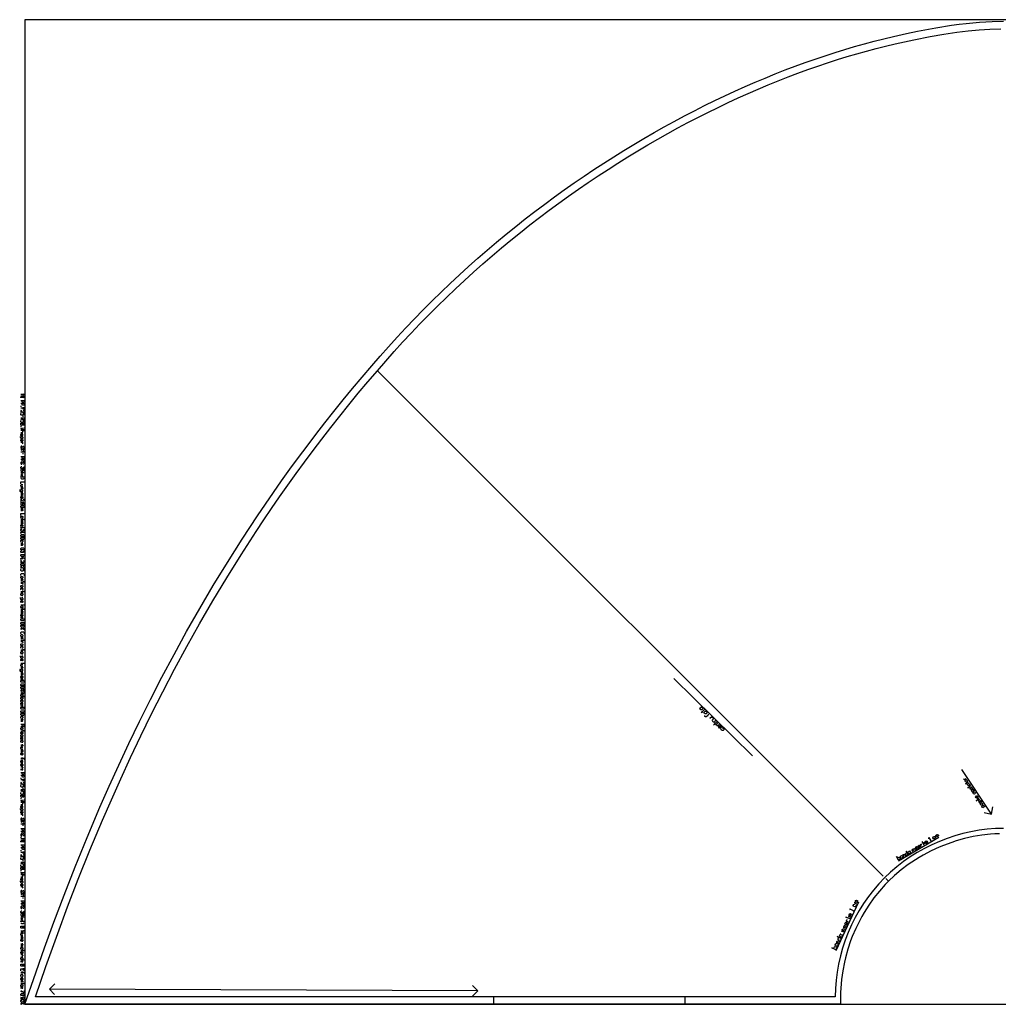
# Model space of a CAD drawing. Extents: x 0 to 2618, y 0 to 1310.
# Tile 1 of 4: x 0 to 1302, y 0 to 1310. Entities that reach past the tile are written whole.
import ezdxf

# ---------------------------------------------------------------- set-up
doc = ezdxf.new("R2010")
doc.units = 0

msp = doc.modelspace()

# ---------------------------------------------------------------- linework, layer by layer
for p, q in [((1148.501, 170.461), (475.992, 842.97)), ((1.333, 796.133), (1.333, 794.799)), ((4, 782.799), (4, 781.466)), ((1.333, 769.466), (1.333, 768.133)), ((1.333, 759.799), (4, 759.799)), ((4, 733.466), (4, 732.133)), ((1.333, 681.133), (4, 681.133)), ((1.333, 643.533), (4, 643.533)), ((1.333, 547.733), (4, 547.733)), ((6, 531.066), (1.333, 531.066)), ((1.333, 524.066), (4, 524.066)), ((1.333, 500.799), (6, 498.799)), ((1.333, 470.133), (4, 470.133)), ((6, 453.466), (1.333, 453.466)), ((1.333, 442.133), (4, 442.133)), ((975.064, 330.599), (870.064, 433.399)), ((1.333, 418.866), (6, 416.866)), ((6, 369.266), (1.333, 369.266)), ((1.333, 325.266), (4, 325.266)), ((1.333, 320.6), (4, 320.6)), ((1292.724, 253.081), (1253.424, 312.581)), ((1.333, 301.266), (1.333, 299.933)), ((4, 287.933), (4, 286.599)), ((1.333, 274.599), (1.333, 273.266)), ((1.333, 264.933), (4, 264.933)), ((4, 238.599), (4, 237.266)), ((1.333, 222.933), (1.333, 221.599)), ((1169.162, 190.767), (1222.756, 222.538)), ((1.333, 204.933), (1.333, 203.599)), ((4, 191.599), (4, 190.266)), ((1.333, 178.266), (1.333, 176.933)), ((1.333, 168.599), (4, 168.599)), ((1155.767, 163.674), (1152.238, 167.214)), ((4, 142.266), (4, 140.933)), ((1086.366, 71.385), (1116.211, 136.532)), ((1.333, 63.266), (4, 63.266)), ((6, 58.599), (1.333, 58.599)), ((1.333, 40.599), (4, 40.599)), ((1.333, 35.933), (4, 35.933)), ((609.464, 17.899), (39.444, 20.212)), ((1.333, 2), (6, 0)), ((630.964, 0), (630.965, 9.998)), ((887.965, 9.998), (881.965, 9.998)), ((884.965, 9.998), (884.964, 0))]:
    msp.add_line(p, q)
for points in [[(7, 0), (2610.787, 0), (2610.787, 1310), (7, 1310), (7, 0)], [(1.333, 773.133), (6, 773.133), (6, 771.133), (5.333, 770.466), (4.666, 770.466), (4, 771.133), (4, 773.133), (4, 771.133), (3.333, 770.466), (2, 770.466), (1.333, 771.133), (1.333, 773.133)], [(1.333, 668.466), (1.666, 668.466), (1.666, 668.2), (1.333, 668.2), (1.333, 668.466)], [(1.333, 662.866), (2, 663.533), (5.333, 663.533), (6, 662.866), (6, 661.533), (5.333, 660.866), (2, 660.866), (1.333, 661.533), (1.333, 662.866)], [(1.333, 648.866), (2, 649.533), (3.333, 649.533), (4, 648.866), (4, 647.533), (3.333, 646.866), (4, 646.866), (1.333, 646.866), (2, 646.866), (1.333, 647.533), (1.333, 648.866)], [(1.333, 626.2), (1.666, 626.2), (1.666, 625.933), (1.333, 625.933), (1.333, 626.2)], [(1.333, 624.266), (2, 624.933), (5.333, 624.933), (6, 624.266), (6, 622.933), (5.333, 622.266), (2, 622.266), (1.333, 622.933), (1.333, 624.266)], [(1.333, 620.599), (2, 621.266), (5.333, 621.266), (6, 620.599), (6, 619.266), (5.333, 618.599), (2, 618.599), (1.333, 619.266), (1.333, 620.599)], [(1.333, 606.599), (2, 607.266), (5.333, 607.266), (6, 606.599), (6, 605.266), (5.333, 604.599), (2, 604.599), (1.333, 605.266), (1.333, 606.599)], [(1.333, 599.933), (1.666, 599.933), (1.666, 599.666), (1.333, 599.666), (1.333, 599.933)], [(1.333, 598), (2, 598.666), (5.333, 598.666), (6, 598), (6, 596.666), (5.333, 596), (2, 596), (1.333, 596.666), (1.333, 598)], [(1.333, 591.333), (1.666, 591.333), (1.666, 591.066), (1.333, 591.066), (1.333, 591.333)], [(1.333, 585.733), (2, 586.399), (5.333, 586.399), (6, 585.733), (6, 584.399), (5.333, 583.733), (2, 583.733), (1.333, 584.399), (1.333, 585.733)], [(1.333, 568.733), (2, 569.399), (3.333, 569.399), (4, 568.733), (4, 567.399), (3.333, 566.733), (2, 566.733), (1.333, 567.399), (1.333, 568.733)], [(1.333, 556.733), (2, 557.399), (3.333, 557.399), (4, 556.733), (4, 555.4), (3.333, 554.733), (4, 554.733), (1.333, 554.733), (2, 554.733), (1.333, 555.4), (1.333, 556.733)], [(1.333, 546.066), (2, 546.733), (3.333, 546.733), (4, 546.066), (4, 544.733), (3.333, 544.066), (4, 544.066), (1.333, 544.066), (2, 544.066), (1.333, 544.733), (1.333, 546.066)], [(1.333, 529.4), (2, 530.066), (3.333, 530.066), (4, 529.4), (4, 528.066), (3.333, 527.4), (4, 527.4), (1.333, 527.4), (2, 527.4), (1.333, 528.066), (1.333, 529.4)], [(1.333, 515.066), (1.333, 514.066), (2.333, 514.066), (2.333, 515.066), (1.333, 515.066)], [(1.333, 512.399), (2, 513.066), (5.333, 513.066), (6, 512.399), (6, 511.066), (5.333, 510.399), (2, 510.399), (1.333, 511.066), (1.333, 512.399)], [(3.333, 515.066), (3.333, 514.066), (4.333, 514.066), (4.333, 515.066), (3.333, 515.066)], [(1.333, 509.399), (1.666, 509.399), (1.666, 509.133), (1.333, 509.133), (1.333, 509.399)], [(1.333, 507.466), (2, 508.133), (5.333, 508.133), (6, 507.466), (6, 506.133), (5.333, 505.466), (2, 505.466), (1.333, 506.133), (1.333, 507.466)], [(1.333, 503.799), (2, 504.466), (5.333, 504.466), (6, 503.799), (6, 502.466), (5.333, 501.799), (2, 501.799), (1.333, 502.466), (1.333, 503.799)], [(2.333, 500), (1.333, 500), (1.333, 499), (2.333, 499), (2.333, 500)], [(5, 499.6), (5, 500.6), (6, 500.6), (6, 499.6), (5, 499.6)], [(1.333, 491.133), (2, 491.799), (3.333, 491.799), (4, 491.133), (4, 489.799), (3.333, 489.133), (2, 489.133), (1.333, 489.799), (1.333, 491.133)], [(1.333, 479.133), (2, 479.799), (3.333, 479.799), (4, 479.133), (4, 477.799), (3.333, 477.133), (4, 477.133), (1.333, 477.133), (2, 477.133), (1.333, 477.799), (1.333, 479.133)], [(1.333, 468.466), (2, 469.133), (3.333, 469.133), (4, 468.466), (4, 467.133), (3.333, 466.466), (4, 466.466), (1.333, 466.466), (2, 466.466), (1.333, 467.133), (1.333, 468.466)], [(1.333, 433.133), (1.333, 432.133), (2.333, 432.133), (2.333, 433.133), (1.333, 433.133)], [(3.333, 433.133), (3.333, 432.133), (4.333, 432.133), (4.333, 433.133), (3.333, 433.133)], [(1.333, 430.466), (2, 431.133), (5.333, 431.133), (6, 430.466), (6, 429.133), (5.333, 428.466), (2, 428.466), (1.333, 429.133), (1.333, 430.466)], [(1.333, 427.466), (1.666, 427.466), (1.666, 427.199), (1.333, 427.199), (1.333, 427.466)], [(1.333, 425.533), (2, 426.199), (5.333, 426.199), (6, 425.533), (6, 424.199), (5.333, 423.533), (2, 423.533), (1.333, 424.199), (1.333, 425.533)], [(1.333, 421.866), (2, 422.533), (5.333, 422.533), (6, 421.866), (6, 420.533), (5.333, 419.866), (2, 419.866), (1.333, 420.533), (1.333, 421.866)], [(2.333, 418.066), (1.333, 418.066), (1.333, 417.066), (2.333, 417.066), (2.333, 418.066)], [(1.333, 411.533), (2, 412.199), (3.333, 412.199), (4, 411.533), (4, 410.199), (3.333, 409.533), (6, 409.533), (1.333, 409.533), (2, 409.533), (1.333, 410.199), (1.333, 411.533)], [(1.333, 407.866), (2, 408.533), (3.333, 408.533), (4, 407.866), (4, 406.533), (3.333, 405.866), (4, 405.866), (1.333, 405.866), (2, 405.866), (1.333, 406.533), (1.333, 407.866)], [(5, 417.666), (5, 418.666), (6, 418.666), (6, 417.666), (5, 417.666)], [(1.333, 404.199), (2, 404.866), (3.333, 404.866), (4, 404.199), (4, 402.866), (3.333, 402.199), (2, 402.199), (1.333, 402.866), (1.333, 404.199)], [(1.333, 397.533), (1.333, 396.533), (2.333, 396.533), (2.333, 397.533), (1.333, 397.533)], [(1.333, 394.866), (2, 395.533), (5.333, 395.533), (6, 394.866), (6, 393.533), (5.333, 392.866), (2, 392.866), (1.333, 393.533), (1.333, 394.866)], [(3.333, 397.533), (3.333, 396.533), (4.333, 396.533), (4.333, 397.533), (3.333, 397.533)], [(1.333, 391.866), (1.666, 391.866), (1.666, 391.6), (1.333, 391.6), (1.333, 391.866)], [(1.333, 389.933), (2, 390.6), (5.333, 390.6), (6, 389.933), (6, 388.6), (5.333, 387.933), (2, 387.933), (1.333, 388.6), (1.333, 389.933)], [(1.333, 386.266), (2, 386.933), (5.333, 386.933), (6, 386.266), (6, 384.933), (5.333, 384.266), (2, 384.266), (1.333, 384.933), (1.333, 386.266)], [(1.333, 367.6), (2, 368.266), (3.333, 368.266), (4, 367.6), (4, 366.266), (3.333, 365.6), (2, 365.6), (1.333, 366.266), (1.333, 367.6)], [(1.333, 357.933), (2, 358.6), (3.333, 358.6), (4, 357.933), (4, 356.6), (3.333, 355.933), (4, 355.933), (1.333, 355.933), (2, 355.933), (1.333, 356.6), (1.333, 357.933)], [(1.333, 350.6), (2, 351.266), (3.333, 351.266), (4, 350.6), (4, 349.266), (3.333, 348.6), (4, 348.6), (1.333, 348.6), (2, 348.6), (1.333, 349.266), (1.333, 350.6)], [(1.333, 312.933), (1.333, 311.933), (2.333, 311.933), (2.333, 312.933), (1.333, 312.933)], [(3.333, 312.933), (3.333, 311.933), (4.333, 311.933), (4.333, 312.933), (3.333, 312.933)], [(1.333, 278.266), (6, 278.266), (6, 276.266), (5.333, 275.599), (4.666, 275.599), (4, 276.266), (4, 278.266), (4, 276.266), (3.333, 275.599), (2, 275.599), (1.333, 276.266), (1.333, 278.266)], [(1.333, 181.933), (6, 181.933), (6, 179.933), (5.333, 179.266), (4.666, 179.266), (4, 179.933), (4, 181.933), (4, 179.933), (3.333, 179.266), (2, 179.266), (1.333, 179.933), (1.333, 181.933)], [(1.333, 103.933), (6, 103.933), (6, 101.933), (5.333, 101.266), (4.666, 101.266), (4, 101.933), (4, 103.933), (4, 101.933), (3.333, 101.266), (2, 101.266), (1.333, 101.933), (1.333, 103.933)], [(1.333, 75.266), (2, 75.933), (3.333, 75.933), (4, 75.266), (4, 73.933), (3.333, 73.266), (4, 73.266), (1.333, 73.266), (2, 73.266), (1.333, 73.933), (1.333, 75.266)], [(1.333, 61.599), (2, 62.266), (3.333, 62.266), (4, 61.599), (4, 60.266), (3.333, 59.599), (4, 59.599), (1.333, 59.599), (2, 59.599), (1.333, 60.266), (1.333, 61.599)], [(1.333, 57.599), (1.333, 56.599), (2.333, 56.599), (2.333, 57.599), (1.333, 57.599)], [(1.333, 53.266), (6, 53.266), (6, 51.266), (5.333, 50.599), (4.666, 50.599), (4, 51.266), (4, 53.266), (4, 51.266), (3.333, 50.599), (2, 50.599), (1.333, 51.266), (1.333, 53.266)], [(3.333, 57.599), (3.333, 56.599), (4.333, 56.599), (4.333, 57.599), (3.333, 57.599)], [(1.333, 25.266), (2, 25.933), (3.333, 25.933), (4, 25.266), (4, 23.933), (3.333, 23.266), (4, 23.266), (1.333, 23.266), (2, 23.266), (1.333, 23.933), (1.333, 25.266)], [(1.333, 22.266), (1.333, 21.266), (2.333, 21.266), (2.333, 22.266), (1.333, 22.266)], [(1.333, 13.599), (2, 14.266), (5.333, 14.266), (6, 13.599), (6, 12.266), (5.333, 11.599), (2, 11.599), (1.333, 12.266), (1.333, 13.599)], [(3.333, 22.266), (3.333, 21.266), (4.333, 21.266), (4.333, 22.266), (3.333, 22.266)], [(1.333, 10.599), (1.666, 10.599), (1.666, 10.333), (1.333, 10.333), (1.333, 10.599)], [(2.333, 1.199), (1.333, 1.199), (1.333, 0.199), (2.333, 0.199), (2.333, 1.199)], [(5, 0.799), (5, 1.799), (6, 1.799), (6, 0.799), (5, 0.799)]]:
    msp.add_lwpolyline(points, close=True)
for points in [[(1303.238, 226.92), (1297.435, 226.678), (1291.638, 226.275), (1280.055, 224.989), (1268.546, 223.075), (1257.016, 220.513), (1245.579, 217.317), (1239.9, 215.48), (1228.721, 211.364), (1223.18, 209.066), (1212.388, 204.076), (1201.902, 198.531), (1196.741, 195.529), (1191.71, 192.418), (1181.955, 185.827), (1172.641, 178.769), (1163.791, 171.268), (1155.767, 163.674), (1155.521, 163.441), (1151.474, 159.28), (1143.741, 150.643), (1136.465, 141.567), (1129.621, 132.008), (1123.266, 122.031), (1120.281, 116.896), (1117.436, 111.683), (1112.174, 101.041), (1107.481, 90.111), (1105.353, 84.545), (1101.566, 73.306), (1098.402, 61.937), (1097.045, 56.168), (1094.812, 44.587), (1093.933, 38.756), (1093.217, 32.931), (1092.272, 21.364), (1092.038, 15.552), (1091.963, 0), (884.964, 0), (630.964, 0), (7, 0), (18.237, 32.961), (33.1, 75.319), (45.496, 109.398), (59.018, 145.294), (73.715, 182.866), (89.634, 221.967), (106.825, 262.454), (119.016, 290.144), (131.807, 318.342), (145.216, 347.008), (159.256, 376.099), (173.94, 405.57), (189.284, 435.381), (205.305, 465.489), (222.012, 495.851), (239.422, 526.424), (257.553, 557.166), (276.414, 588.033), (296.025, 618.985), (316.397, 649.978), (326.873, 665.477), (337.546, 680.97), (348.416, 696.451), (359.485, 711.916), (370.757, 727.36), (382.232, 742.776), (393.913, 758.161), (405.8, 773.507), (417.895, 788.811), (430.203, 804.066), (442.723, 819.267), (455.456, 834.409), (468.405, 849.487), (479.42, 862.268), (490.644, 874.966), (501.999, 887.496), (513.485, 899.858), (525.094, 912.05), (536.822, 924.071), (548.667, 935.923), (560.625, 947.603), (572.691, 959.111), (584.862, 970.446), (597.131, 981.607), (609.497, 992.595), (621.955, 1003.408), (634.502, 1014.046), (647.132, 1024.507), (659.842, 1034.791), (672.627, 1044.898), (685.483, 1054.826), (698.41, 1064.576), (711.398, 1074.146), (724.446, 1083.535), (737.55, 1092.744), (750.705, 1101.771), (763.908, 1110.616), (777.154, 1119.277), (790.441, 1127.755), (803.764, 1136.049), (817.117, 1144.156), (830.497, 1152.079), (843.902, 1159.815), (857.325, 1167.363), (870.765, 1174.724), (884.213, 1181.896), (897.672, 1188.879), (911.134, 1195.671), (924.593, 1202.273), (938.05, 1208.683), (951.498, 1214.901), (964.935, 1220.927), (978.353, 1226.758), (991.751, 1232.396), (1005.123, 1237.838), (1018.469, 1243.085), (1031.784, 1248.135), (1045.059, 1252.987), (1058.295, 1257.642), (1071.487, 1262.099), (1084.632, 1266.355), (1097.724, 1270.412), (1110.759, 1274.267), (1123.734, 1277.921), (1136.648, 1281.373), (1149.49, 1284.621), (1162.264, 1287.665), (1179.88, 1291.53), (1194.268, 1294.534), (1218.614, 1299.165), (1239.8, 1302.582), (1249.654, 1303.934), (1259.077, 1305.068), (1276.871, 1306.743), (1293.647, 1307.703), (1308.963, 1307.999)], [(1.333, 811.799), (6, 811.799), (4, 810.466), (6, 809.133), (1.333, 809.133)], [(4.666, 808.133), (6, 807.466), (1.333, 807.466), (1.333, 808.133), (1.333, 806.799)], [(1.333, 803.466), (6, 803.466), (6, 801.466), (5.333, 800.799), (4, 800.799), (3.333, 801.466), (3.333, 803.466)], [(1.333, 799.799), (6, 799.799), (6, 797.799), (5.333, 797.133), (4, 797.133), (3.333, 797.799), (3.333, 799.799)], [(1.333, 793.799), (6, 793.799), (6, 791.133), (6, 793.799), (4, 793.799), (4, 791.799)], [(4.666, 790.133), (5.333, 790.133), (6, 789.466), (6, 788.133), (5.333, 787.466), (4, 787.466), (2, 790.133), (1.333, 790.133), (1.333, 787.466), (2, 787.466)], [(6, 783.799), (6, 786.466), (4.666, 786.466), (4.666, 784.466), (4, 783.799), (2, 783.799), (1.333, 784.466), (1.333, 785.799), (2, 786.466)], [(1.333, 780.466), (6, 780.466), (6, 778.466), (5.333, 777.799), (4, 777.799), (3.333, 778.466), (3.333, 780.466), (3.333, 779.133), (1.333, 777.799)], [(6, 774.133), (6, 776.799), (4.666, 776.799), (4.666, 774.799), (4, 774.133), (2, 774.133), (1.333, 774.799), (1.333, 776.133), (2, 776.799)], [(6, 764.466), (1.333, 765.133), (3.333, 765.799), (1.333, 766.466), (6, 767.133)], [(1.333, 760.799), (3.333, 760.799), (4, 761.466), (4, 762.799), (3.333, 763.466), (6, 763.466), (1.333, 763.466)], [(0, 755.133), (4, 755.133), (3.333, 755.133), (4, 754.466), (4, 753.133), (3.333, 752.466), (2, 752.466), (1.333, 753.133), (1.333, 754.466), (2, 755.133)], [(3.333, 756.133), (4, 756.799), (4, 758.133), (3.533, 758.799), (3, 758.799), (2.666, 758.133), (2.666, 756.799), (2.333, 756.133), (1.8, 756.133), (1.333, 756.799), (1.333, 758.133), (2, 758.799)], [(2, 748.799), (1.333, 749.466), (1.333, 750.799), (2, 751.466), (3.333, 751.466), (4, 750.799), (4, 749.466), (3.333, 748.799), (2.666, 748.799), (2.666, 751.466)], [(1.333, 747.799), (4, 747.799), (3.333, 747.799), (4, 747.133), (4, 746.466), (3.333, 745.799)], [(2.666, 742.466), (2, 742.466), (1.333, 741.799), (1.333, 740.466), (2, 739.799), (3, 739.799), (4.333, 742.466), (5.333, 742.466), (6, 741.799), (6, 740.466), (5.333, 739.799), (4.666, 739.799)], [(1.333, 738.799), (6, 738.799), (3.333, 738.799), (5.333, 736.799), (4, 738.133), (1.333, 736.799)], [(1.333, 735.133), (6, 735.133), (4.666, 735.133), (4.666, 735.799), (4.666, 734.466)], [(1.333, 728.799), (6, 728.799), (6, 726.799), (5.333, 726.133), (4, 726.133), (3.333, 726.799), (3.333, 728.799)], [(1.333, 725.133), (6, 725.133), (6, 723.133), (5.333, 722.466), (4, 722.466), (3.333, 723.133), (3.333, 725.133)], [(2.666, 721.466), (2, 721.466), (1.333, 720.799), (1.333, 719.466), (2, 718.799), (3, 718.799), (4.333, 721.466), (5.333, 721.466), (6, 720.799), (6, 719.466), (5.333, 718.799), (4.666, 718.799)], [(6, 715.466), (6, 712.799), (4.666, 714.799), (4.666, 713.466), (4, 712.799), (2, 712.799), (1.333, 713.466), (1.333, 714.799), (2, 715.466), (2.666, 715.466)], [(5.333, 709.133), (6, 709.799), (6, 711.133), (5.333, 711.799), (2, 711.799), (1.333, 711.133), (1.333, 709.799), (2, 709.133), (3.333, 709.133), (4, 709.799), (4, 711.133), (3.333, 711.799)], [(1.333, 706.799), (2.666, 708.133), (4.666, 708.133), (6, 706.799)], [(1.333, 705.799), (1.533, 705.799), (3.8, 703.133), (4, 703.133), (3.8, 703.133), (2.666, 704.466), (3.8, 705.799), (4, 705.799), (3.8, 705.799), (1.533, 703.133), (1.333, 703.133)], [(4.666, 702.133), (6, 701.466), (1.333, 701.466), (1.333, 702.133), (1.333, 700.799)], [(6, 699.799), (4.666, 698.466), (2.666, 698.466), (1.333, 699.799)], [(1.333, 692.466), (1.333, 695.133), (6, 695.133)], [(0.666, 684.799), (0, 684.133), (0, 682.799), (0.666, 682.133), (4, 682.133), (3.333, 682.133), (4, 682.799), (4, 684.133), (3.333, 684.799), (2, 684.799), (1.333, 684.133), (1.333, 682.799), (2, 682.133)], [(1.333, 688.799), (4, 688.799), (2, 688.799), (1.333, 689.466), (1.333, 690.799), (2, 691.466), (4, 691.466)], [(1.333, 687.799), (4, 687.799), (3.333, 687.799), (4, 687.133), (4, 686.466), (3.333, 685.799), (1.333, 685.799)], [(1.333, 680.133), (4, 680.133), (3.333, 680.133), (4, 679.466), (4, 679.133), (3.333, 678.466), (1.333, 678.466), (3.333, 678.466), (4, 677.799), (4, 677.466), (3.333, 676.799), (1.333, 676.799)], [(2, 673.133), (1.333, 673.799), (1.333, 675.133), (2, 675.799), (3.333, 675.799), (4, 675.133), (4, 673.799), (3.333, 673.133), (2.666, 673.133), (2.666, 675.799)], [(4.666, 672.133), (5.333, 672.133), (6, 671.466), (6, 670.133), (5.333, 669.466), (4, 669.466), (2, 672.133), (1.333, 672.133), (1.333, 669.466), (2, 669.466)], [(5.333, 664.533), (6, 665.2), (6, 666.533), (5.333, 667.2), (2, 667.2), (1.333, 666.533), (1.333, 665.2), (2, 664.533), (3.333, 664.533), (4, 665.2), (4, 666.533), (3.333, 667.2)], [(1.333, 659.866), (4, 659.866), (3.333, 659.866), (4, 659.2), (4, 658.866), (3.333, 658.2), (1.333, 658.2), (3.333, 658.2), (4, 657.533), (4, 657.2), (3.333, 656.533), (1.333, 656.533)], [(1.333, 650.533), (1.333, 653.2), (6, 653.2)], [(1.333, 645.2), (6, 645.2), (4.666, 645.2), (4.666, 645.866), (4.666, 644.533)], [(1.333, 642.533), (4, 642.533), (3.333, 642.533), (4, 641.866), (4, 641.533), (3.333, 640.866), (1.333, 640.866), (3.333, 640.866), (4, 640.2), (4, 639.866), (3.333, 639.2), (1.333, 639.2)], [(2, 635.533), (1.333, 636.2), (1.333, 637.533), (2, 638.2), (3.333, 638.2), (4, 637.533), (4, 636.2), (3.333, 635.533), (2.666, 635.533), (2.666, 638.2)], [(4.666, 634.533), (6, 633.866), (1.333, 633.866), (1.333, 634.533), (1.333, 633.2)], [(6, 632.2), (6, 629.533), (4.666, 631.533), (4.666, 630.2), (4, 629.533), (2, 629.533), (1.333, 630.2), (1.333, 631.533), (2, 632.2), (2.666, 632.2)], [(4.666, 628.533), (6, 627.866), (1.333, 627.866), (1.333, 628.533), (1.333, 627.2)], [(2, 614.933), (1.333, 615.599), (1.333, 616.933), (2, 617.599), (3.333, 617.599), (4, 616.933), (4, 615.599), (3.333, 614.933)], [(1.333, 613.933), (4, 613.933), (3.333, 613.933), (4, 613.266), (4, 612.933), (3.333, 612.266), (1.333, 612.266), (3.333, 612.266), (4, 611.599), (4, 611.266), (3.333, 610.599), (1.333, 610.599)], [(6, 603.599), (6, 600.933), (4.666, 602.933), (4.666, 601.599), (4, 600.933), (2, 600.933), (1.333, 601.599), (1.333, 602.933), (2, 603.599), (2.666, 603.599)], [(1.333, 593.666), (1.333, 592.333), (1.333, 593), (4.666, 593), (3.333, 593), (3.333, 592.333), (3.333, 595), (6, 593.666)], [(4.666, 590.066), (5.333, 590.066), (6, 589.399), (6, 588.066), (5.333, 587.399), (4, 587.399), (2, 590.066), (1.333, 590.066), (1.333, 587.399), (2, 587.399)], [(4.666, 582.733), (5.333, 582.733), (6, 582.066), (6, 580.733), (5.333, 580.066), (4, 580.066), (2, 582.733), (1.333, 582.733), (1.333, 580.066), (2, 580.066)], [(6, 576.399), (6, 579.066), (4.666, 579.066), (4.666, 577.066), (4, 576.399), (2, 576.399), (1.333, 577.066), (1.333, 578.399), (2, 579.066)], [(2, 570.399), (1.333, 571.066), (1.333, 572.399), (2, 573.066), (5.333, 573.066), (6, 572.399), (6, 571.066), (5.333, 570.399)], [(1.333, 565.733), (4, 565.733), (3.333, 565.733), (4, 565.066), (4, 564.399), (3.333, 563.733), (1.333, 563.733)], [(1.333, 562.066), (6, 562.066), (4.666, 562.066), (4.666, 562.733), (4.666, 561.399)], [(1.333, 560.399), (4, 560.399), (3.333, 560.399), (4, 559.733), (4, 559.066), (3.333, 558.399)], [(2, 551.066), (1.333, 551.733), (1.333, 553.066), (2, 553.733), (3.333, 553.733), (4, 553.066), (4, 551.733), (3.333, 551.066)], [(0, 540.733), (4, 540.733), (3.333, 540.733), (4, 540.066), (4, 538.733), (3.333, 538.066), (2, 538.066), (1.333, 538.733), (1.333, 540.066), (2, 540.733)], [(1.333, 549.4), (6, 549.4), (4.666, 549.4), (4.666, 550.066), (4.666, 548.733)], [(2, 534.4), (1.333, 535.066), (1.333, 536.4), (2, 537.066), (3.333, 537.066), (4, 536.4), (4, 535.066), (3.333, 534.4), (2.666, 534.4), (2.666, 537.066)], [(1.333, 525.733), (6, 525.733), (4.666, 525.733), (4.666, 526.4), (4.666, 525.066)], [(1.333, 523.066), (4, 523.066), (3.333, 523.066), (4, 522.399), (4, 522.066), (3.333, 521.399), (1.333, 521.399), (3.333, 521.399), (4, 520.733), (4, 520.399), (3.333, 519.733), (1.333, 519.733)], [(2, 516.066), (1.333, 516.733), (1.333, 518.066), (2, 518.733), (3.333, 518.733), (4, 518.066), (4, 516.733), (3.333, 516.066), (2.666, 516.066), (2.666, 518.733)], [(2, 492.799), (1.333, 493.466), (1.333, 494.799), (2, 495.466), (5.333, 495.466), (6, 494.799), (6, 493.466), (5.333, 492.799)], [(1.333, 488.133), (4, 488.133), (3.333, 488.133), (4, 487.466), (4, 486.799), (3.333, 486.133), (1.333, 486.133)], [(1.333, 484.466), (6, 484.466), (4.666, 484.466), (4.666, 485.133), (4.666, 483.799)], [(1.333, 482.799), (4, 482.799), (3.333, 482.799), (4, 482.133), (4, 481.466), (3.333, 480.799)], [(2, 473.466), (1.333, 474.133), (1.333, 475.466), (2, 476.133), (3.333, 476.133), (4, 475.466), (4, 474.133), (3.333, 473.466)], [(1.333, 471.799), (6, 471.799), (4.666, 471.799), (4.666, 472.466), (4.666, 471.133)], [(0, 463.133), (4, 463.133), (3.333, 463.133), (4, 462.466), (4, 461.133), (3.333, 460.466), (2, 460.466), (1.333, 461.133), (1.333, 462.466), (2, 463.133)], [(2, 456.799), (1.333, 457.466), (1.333, 458.799), (2, 459.466), (3.333, 459.466), (4, 458.799), (4, 457.466), (3.333, 456.799), (2.666, 456.799), (2.666, 459.466)], [(0.666, 445.799), (0, 445.133), (0, 443.799), (0.666, 443.133), (4, 443.133), (3.333, 443.133), (4, 443.799), (4, 445.133), (3.333, 445.799), (2, 445.799), (1.333, 445.133), (1.333, 443.799), (2, 443.133)], [(1.333, 449.799), (4, 449.799), (2, 449.799), (1.333, 450.466), (1.333, 451.799), (2, 452.466), (4, 452.466)], [(1.333, 448.799), (4, 448.799), (3.333, 448.799), (4, 448.133), (4, 447.466), (3.333, 446.799), (1.333, 446.799)], [(1.333, 441.133), (4, 441.133), (3.333, 441.133), (4, 440.466), (4, 440.133), (3.333, 439.466), (1.333, 439.466), (3.333, 439.466), (4, 438.799), (4, 438.466), (3.333, 437.799), (1.333, 437.799)], [(2, 434.133), (1.333, 434.799), (1.333, 436.133), (2, 436.799), (3.333, 436.799), (4, 436.133), (4, 434.799), (3.333, 434.133), (2.666, 434.133), (2.666, 436.799)], [(1.333, 415.866), (5.333, 415.866), (6, 415.199), (6, 413.866), (5.333, 413.199), (1.333, 413.199), (3.333, 413.199), (3.333, 415.866)], [(3.333, 398.533), (4, 399.2), (4, 400.533), (3.533, 401.199), (3, 401.199), (2.666, 400.533), (2.666, 399.2), (2.333, 398.533), (1.8, 398.533), (1.333, 399.2), (1.333, 400.533), (2, 401.199)], [(2, 380.6), (1.333, 381.266), (1.333, 382.6), (2, 383.266), (3.333, 383.266), (4, 382.6), (4, 381.266), (3.333, 380.6)], [(1.333, 379.6), (4, 379.6), (3.333, 379.6), (4, 378.933), (4, 378.6), (3.333, 377.933), (1.333, 377.933), (3.333, 377.933), (4, 377.266), (4, 376.933), (3.333, 376.266), (1.333, 376.266)], [(1.333, 372.933), (6, 372.933), (6, 370.933), (5.333, 370.266), (4, 370.266), (3.333, 370.933), (3.333, 372.933)], [(1.333, 363.933), (6, 363.933), (4.666, 363.933), (4.666, 364.6), (4.666, 363.266)], [(2, 359.6), (1.333, 360.266), (1.333, 361.6), (2, 362.266), (3.333, 362.266), (4, 361.6), (4, 360.266), (3.333, 359.6), (2.666, 359.6), (2.666, 362.266)], [(1.666, 352.266), (1.333, 352.266), (1.333, 354.933), (1.666, 354.933), (3.666, 352.266), (4, 352.266), (4, 354.933), (3.666, 354.933)], [(1.333, 345.266), (4, 345.266), (3.333, 345.266), (4, 344.6), (4, 343.933), (3.333, 343.266), (1.333, 343.266)], [(1.333, 339.6), (4, 339.6), (2, 339.6), (1.333, 340.266), (1.333, 341.6), (2, 342.266), (4, 342.266)], [(1.333, 338.6), (4, 338.6), (3.333, 338.6), (4, 337.933), (4, 337.6), (3.333, 336.933), (1.333, 336.933), (3.333, 336.933), (4, 336.266), (4, 335.933), (3.333, 335.266), (1.333, 335.266)], [(2, 331.6), (1.333, 332.266), (1.333, 333.6), (2, 334.266), (3.333, 334.266), (4, 333.6), (4, 332.266), (3.333, 331.6), (2.666, 331.6), (2.666, 334.266)], [(1.333, 327.6), (3.333, 327.6), (3.333, 326.933), (3.333, 328.266), (3.333, 327.6), (5.333, 327.6), (6, 326.933), (6, 326.266), (5.333, 325.6)], [(3.333, 321.6), (4, 322.266), (4, 323.6), (3.533, 324.266), (3, 324.266), (2.666, 323.6), (2.666, 322.266), (2.333, 321.6), (1.8, 321.6), (1.333, 322.266), (1.333, 323.6), (2, 324.266)], [(2, 316.933), (1.333, 317.6), (1.333, 318.933), (2, 319.6), (3.333, 319.6), (4, 318.933), (4, 317.6), (3.333, 316.933), (2.666, 316.933), (2.666, 319.6)], [(1.333, 315.933), (4, 315.933), (3.333, 315.933), (4, 315.266), (4, 314.6), (3.333, 313.933)], [(1.333, 308.6), (6, 308.6), (6, 306.6), (5.333, 305.933), (4, 305.933), (3.333, 306.6), (3.333, 308.6)], [(1.333, 304.933), (6, 304.933), (6, 302.933), (5.333, 302.266), (4, 302.266), (3.333, 302.933), (3.333, 304.933)], [(1.333, 298.933), (6, 298.933), (6, 296.266), (6, 298.933), (4, 298.933), (4, 296.933)], [(4.666, 295.266), (5.333, 295.266), (6, 294.599), (6, 293.266), (5.333, 292.599), (4, 292.599), (2, 295.266), (1.333, 295.266), (1.333, 292.599), (2, 292.599)], [(6, 288.933), (6, 291.599), (4.666, 291.599), (4.666, 289.599), (4, 288.933), (2, 288.933), (1.333, 289.599), (1.333, 290.933), (2, 291.599)], [(1.333, 285.599), (6, 285.599), (6, 283.599), (5.333, 282.933), (4, 282.933), (3.333, 283.599), (3.333, 285.599), (3.333, 284.266), (1.333, 282.933)], [(6, 279.266), (6, 281.933), (4.666, 281.933), (4.666, 279.933), (4, 279.266), (2, 279.266), (1.333, 279.933), (1.333, 281.266), (2, 281.933)], [(6, 269.599), (1.333, 270.266), (3.333, 270.933), (1.333, 271.599), (6, 272.266)], [(1.333, 265.933), (3.333, 265.933), (4, 266.599), (4, 267.933), (3.333, 268.599), (6, 268.599), (1.333, 268.599)], [(3.333, 261.266), (4, 261.933), (4, 263.266), (3.533, 263.933), (3, 263.933), (2.666, 263.266), (2.666, 261.933), (2.333, 261.266), (1.8, 261.266), (1.333, 261.933), (1.333, 263.266), (2, 263.933)], [(1282.926, 255.085), (1292.724, 253.081), (1294.727, 262.879)], [(0, 260.266), (4, 260.266), (3.333, 260.266), (4, 259.599), (4, 258.266), (3.333, 257.599), (2, 257.599), (1.333, 258.266), (1.333, 259.599), (2, 260.266)], [(2, 253.933), (1.333, 254.599), (1.333, 255.933), (2, 256.599), (3.333, 256.599), (4, 255.933), (4, 254.599), (3.333, 253.933), (2.666, 253.933), (2.666, 256.599)], [(1.333, 252.933), (4, 252.933), (3.333, 252.933), (4, 252.266), (4, 251.599), (3.333, 250.933)], [(2.666, 247.599), (2, 247.599), (1.333, 246.933), (1.333, 245.599), (2, 244.933), (3, 244.933), (4.333, 247.599), (5.333, 247.599), (6, 246.933), (6, 245.599), (5.333, 244.933), (4.666, 244.933)], [(1.333, 243.933), (6, 243.933), (3.333, 243.933), (5.333, 241.933), (4, 243.266), (1.333, 241.933)], [(1.333, 240.266), (6, 240.266), (4.666, 240.266), (4.666, 240.933), (4.666, 239.599)], [(1.333, 233.933), (6, 233.933), (6, 231.933), (5.333, 231.266), (4, 231.266), (3.333, 231.933), (3.333, 233.933)], [(1.333, 230.266), (6, 230.266), (6, 228.266), (5.333, 227.599), (4, 227.599), (3.333, 228.266), (3.333, 230.266)], [(2.666, 226.599), (2, 226.599), (1.333, 225.933), (1.333, 224.599), (2, 223.933), (3, 223.933), (4.333, 226.599), (5.333, 226.599), (6, 225.933), (6, 224.599), (5.333, 223.933), (4.666, 223.933)], [(1.333, 220.599), (6, 220.599), (4, 219.266), (6, 217.933), (1.333, 217.933)], [(4.666, 216.933), (6, 216.266), (1.333, 216.266), (1.333, 216.933), (1.333, 215.599)], [(1.333, 212.266), (6, 212.266), (6, 210.266), (5.333, 209.599), (4, 209.599), (3.333, 210.266), (3.333, 212.266)], [(1.333, 208.599), (6, 208.599), (6, 206.599), (5.333, 205.933), (4, 205.933), (3.333, 206.599), (3.333, 208.599)], [(1.333, 202.599), (6, 202.599), (6, 199.933), (6, 202.599), (4, 202.599), (4, 200.599)], [(4.666, 198.933), (5.333, 198.933), (6, 198.266), (6, 196.933), (5.333, 196.266), (4, 196.266), (2, 198.933), (1.333, 198.933), (1.333, 196.266), (2, 196.266)], [(6, 192.599), (6, 195.266), (4.666, 195.266), (4.666, 193.266), (4, 192.599), (2, 192.599), (1.333, 193.266), (1.333, 194.599), (2, 195.266)], [(1.333, 189.266), (6, 189.266), (6, 187.266), (5.333, 186.599), (4, 186.599), (3.333, 187.266), (3.333, 189.266), (3.333, 187.933), (1.333, 186.599)], [(6, 182.933), (6, 185.599), (4.666, 185.599), (4.666, 183.599), (4, 182.933), (2, 182.933), (1.333, 183.599), (1.333, 184.933), (2, 185.599)], [(6, 173.266), (1.333, 173.933), (3.333, 174.599), (1.333, 175.266), (6, 175.933)], [(1.333, 169.599), (3.333, 169.599), (4, 170.266), (4, 171.599), (3.333, 172.266), (6, 172.266), (1.333, 172.266)], [(0, 163.933), (4, 163.933), (3.333, 163.933), (4, 163.266), (4, 161.933), (3.333, 161.266), (2, 161.266), (1.333, 161.933), (1.333, 163.266), (2, 163.933)], [(3.333, 164.933), (4, 165.599), (4, 166.933), (3.533, 167.599), (3, 167.599), (2.666, 166.933), (2.666, 165.599), (2.333, 164.933), (1.8, 164.933), (1.333, 165.599), (1.333, 166.933), (2, 167.599)], [(2, 157.599), (1.333, 158.266), (1.333, 159.599), (2, 160.266), (3.333, 160.266), (4, 159.599), (4, 158.266), (3.333, 157.599), (2.666, 157.599), (2.666, 160.266)], [(1.333, 156.599), (4, 156.599), (3.333, 156.599), (4, 155.933), (4, 155.266), (3.333, 154.599)], [(2.666, 151.266), (2, 151.266), (1.333, 150.599), (1.333, 149.266), (2, 148.599), (3, 148.599), (4.333, 151.266), (5.333, 151.266), (6, 150.599), (6, 149.266), (5.333, 148.599), (4.666, 148.599)], [(1.333, 147.599), (6, 147.599), (3.333, 147.599), (5.333, 145.599), (4, 146.933), (1.333, 145.599)], [(1.333, 143.933), (6, 143.933), (4.666, 143.933), (4.666, 144.599), (4.666, 143.266)], [(1.333, 137.599), (6, 137.599), (6, 135.599), (5.333, 134.933), (4, 134.933), (3.333, 135.599), (3.333, 137.599)], [(1.333, 133.933), (6, 133.933), (6, 131.933), (5.333, 131.266), (4, 131.266), (3.333, 131.933), (3.333, 133.933)], [(2.666, 130.266), (2, 130.266), (1.333, 129.599), (1.333, 128.266), (2, 127.599), (3, 127.599), (4.333, 130.266), (5.333, 130.266), (6, 129.599), (6, 128.266), (5.333, 127.599), (4.666, 127.599)], [(6, 124.266), (6, 121.599), (4.666, 123.599), (4.666, 122.266), (4, 121.599), (2, 121.599), (1.333, 122.266), (1.333, 123.599), (2, 124.266), (2.666, 124.266)], [(5.333, 117.933), (6, 118.599), (6, 119.933), (5.333, 120.599), (2, 120.599), (1.333, 119.933), (1.333, 118.599), (2, 117.933), (3.333, 117.933), (4, 118.599), (4, 119.933), (3.333, 120.599)], [(1.333, 115.599), (2.666, 116.933), (4.666, 116.933), (6, 115.599)], [(1.333, 114.599), (1.533, 114.599), (3.8, 111.933), (4, 111.933), (3.8, 111.933), (2.666, 113.266), (3.8, 114.599), (4, 114.599), (3.8, 114.599), (1.533, 111.933), (1.333, 111.933)], [(4.666, 110.933), (6, 110.266), (1.333, 110.266), (1.333, 110.933), (1.333, 109.599)], [(6, 108.599), (4.666, 107.266), (2.666, 107.266), (1.333, 108.599)], [(1.333, 97.933), (6, 97.933), (5.333, 97.933), (2, 95.266), (1.333, 95.266), (6, 95.266)], [(1.333, 91.599), (4, 91.599), (2, 91.599), (1.333, 92.266), (1.333, 93.599), (2, 94.266), (4, 94.266)], [(1.333, 90.599), (4, 90.599), (3.333, 90.599), (4, 89.933), (4, 89.599), (3.333, 88.933), (1.333, 88.933), (3.333, 88.933), (4, 88.266), (4, 87.933), (3.333, 87.266), (1.333, 87.266)], [(2, 83.599), (1.333, 84.266), (1.333, 85.599), (2, 86.266), (3.333, 86.266), (4, 85.599), (4, 84.266), (3.333, 83.599), (2.666, 83.599), (2.666, 86.266)], [(1.333, 80.266), (4, 80.266), (3.333, 80.266), (4, 79.599), (4, 79.266), (3.333, 78.599), (1.333, 78.599), (3.333, 78.599), (4, 77.933), (4, 77.599), (3.333, 76.933), (1.333, 76.933)], [(1.333, 71.599), (6, 71.599), (4.666, 71.599), (4.666, 72.266), (4.666, 70.933)], [(2, 67.266), (1.333, 67.933), (1.333, 69.266), (2, 69.933), (3.333, 69.933), (4, 69.266), (4, 67.933), (3.333, 67.266), (2.666, 67.266), (2.666, 69.933)], [(1.333, 66.266), (4, 66.266), (3.333, 66.266), (4, 65.599), (4, 64.933), (3.333, 64.266)], [(1.333, 44.599), (1.333, 47.266), (6, 47.266), (6, 44.599), (6, 47.266), (4, 47.266), (4, 45.266)], [(1.333, 42.933), (3.333, 42.933), (3.333, 42.266), (3.333, 43.599), (3.333, 42.933), (5.333, 42.933), (6, 42.266), (6, 41.599), (5.333, 40.933)], [(2, 36.933), (1.333, 37.599), (1.333, 38.933), (2, 39.599), (3.333, 39.599), (4, 38.933), (4, 37.599), (3.333, 36.933)], [(2, 32.266), (1.333, 32.933), (1.333, 34.266), (2, 34.933), (3.333, 34.933), (4, 34.266), (4, 32.933), (3.333, 32.266), (2.666, 32.266), (2.666, 34.933)], [(1.333, 31.266), (4, 31.266), (3.333, 31.266), (4, 30.599), (4, 29.933), (3.333, 29.266), (1.333, 29.266)], [(1.333, 27.599), (6, 27.599), (4.666, 27.599), (4.666, 28.266), (4.666, 26.933)], [(46.543, 27.255), (39.443, 20.213), (46.486, 13.113)], [(5.333, 17.933), (6, 17.933), (6, 15.266), (5.333, 15.266), (1.333, 17.933), (3.333, 16.599), (3.333, 17.266), (3.333, 15.933)], [(602.364, 10.857), (609.463, 17.899), (602.421, 24.999)], [(2, 9.333), (1.333, 8.666), (1.333, 7.333), (2, 6.666), (5.333, 6.666), (6, 7.333), (6, 8.666), (5.333, 9.333), (4, 9.333), (3.333, 8.666), (3.333, 7.333), (4, 6.666)], [(6, 5.666), (6, 3), (4.666, 5), (4.666, 3.666), (4, 3), (2, 3), (1.333, 3.666), (1.333, 5), (2, 5.666), (2.666, 5.666)]]:
    msp.add_lwpolyline(points)
at = {"layer": '1'}
for p, q in [((1275.517, 274.898), (1273.292, 273.428)), ((1277.354, 272.116), (1275.129, 270.647)), ((1204.674, 212.981), (1203.143, 215.564)), ((1188.532, 203.412), (1187.001, 205.995)), ((1105.469, 115.485), (1102.352, 116.913)), ((1096.544, 96.003), (1093.427, 97.431))]:
    msp.add_line(p, q, dxfattribs=at)
for points in [[(1308.964, 233.999), (1298.005, 233.718), (1287.071, 232.882), (1276.189, 231.5), (1265.382, 229.584), (1254.675, 227.141), (1244.093, 224.183), (1233.66, 220.718), (1223.402, 216.758), (1213.343, 212.311), (1203.507, 207.387), (1193.92, 201.997), (1184.606, 196.15), (1175.589, 189.856), (1166.895, 183.125), (1158.547, 175.966), (1150.572, 168.39), (1142.96, 160.38), (1135.774, 152.01), (1129.025, 143.302), (1122.72, 134.281), (1116.868, 124.969), (1111.479, 115.39), (1106.561, 105.567), (1102.123, 95.523), (1098.174, 85.281), (1094.722, 74.864), (1091.778, 64.296), (1089.348, 53.6), (1087.444, 42.799), (1086.072, 31.916), (1085.243, 20.975), (1084.964, 9.999), (884.964, 9.999), (630.964, 9.999), (20.964, 9.999), (34.879, 50.386), (50.64, 94.41), (63.743, 129.611), (77.996, 166.522), (93.45, 205.001), (110.154, 244.904), (122.009, 272.226), (134.455, 300.076), (147.505, 328.409), (161.176, 357.184), (175.483, 386.358), (190.436, 415.889), (206.054, 445.734), (222.35, 475.85), (239.337, 506.196), (257.03, 536.729), (275.446, 567.405), (294.595, 598.184), (314.494, 629.021), (324.73, 644.449), (335.158, 659.876), (345.782, 675.296), (356.601, 690.704), (367.617, 706.095), (378.835, 721.464), (390.254, 736.805), (401.878, 752.113), (413.706, 767.383), (425.741, 782.609), (437.987, 797.786), (450.442, 812.909), (463.11, 827.972), (475.992, 842.97), (486.996, 855.739), (498.137, 868.343), (509.409, 880.78), (520.811, 893.05), (532.337, 905.153), (543.98, 917.087), (555.74, 928.852), (567.613, 940.448), (579.593, 951.873), (591.678, 963.127), (603.861, 974.209), (616.139, 985.119), (628.51, 995.855), (640.969, 1006.417), (653.511, 1016.804), (666.132, 1027.016), (678.829, 1037.052), (691.596, 1046.91), (704.432, 1056.591), (717.33, 1066.094), (730.288, 1075.418), (743.3, 1084.561), (756.363, 1093.524), (769.474, 1102.307), (782.627, 1110.906), (795.82, 1119.324), (809.049, 1127.558), (822.307, 1135.608), (835.592, 1143.473), (848.901, 1151.153), (862.227, 1158.646), (875.569, 1165.952), (888.919, 1173.071), (902.277, 1180.001), (915.639, 1186.742), (928.997, 1193.294), (942.351, 1199.655), (955.695, 1205.824), (969.027, 1211.801), (982.339, 1217.586), (995.629, 1223.177), (1008.893, 1228.575), (1022.128, 1233.777), (1035.33, 1238.784), (1048.492, 1243.594), (1061.613, 1248.208), (1074.688, 1252.624), (1087.713, 1256.841), (1100.683, 1260.859), (1113.595, 1264.677), (1126.445, 1268.295), (1139.23, 1271.711), (1151.942, 1274.925), (1164.582, 1277.937), (1189.552, 1283.369), (1211.113, 1287.652), (1229.198, 1290.835), (1246.514, 1293.445), (1261.694, 1295.308), (1276.206, 1296.676), (1290.753, 1297.589), (1305.338, 1297.998)], [(910.836, 392.081), (906.639, 387.793), (907.838, 389.018), (908.45, 388.419), (907.225, 389.618)], [(916.961, 386.084), (915.162, 384.247), (914.549, 384.847), (915.774, 383.647), (915.162, 384.247), (913.363, 382.409), (912.151, 382.397), (911.538, 382.996), (911.526, 384.208)], [(920.636, 382.486), (918.237, 380.037), (920.036, 381.874), (921.248, 381.887), (922.473, 380.688), (922.486, 379.475), (920.687, 377.638)], [(925.842, 377.389), (923.443, 374.94), (924.043, 375.552), (922.831, 375.539), (922.218, 376.139), (922.205, 377.351)], [(927.373, 375.89), (923.175, 371.603), (924.375, 372.828), (924.987, 372.228), (923.762, 373.428)], [(930.742, 372.592), (928.343, 370.142), (928.943, 370.755), (927.73, 370.742), (927.118, 371.342), (927.105, 372.554), (928.904, 374.391)], [(931.061, 371.08), (932.273, 371.093), (933.498, 369.894), (933.51, 368.682), (932.311, 367.457), (931.099, 367.444), (929.874, 368.643), (929.861, 369.855), (930.461, 370.468), (932.911, 368.069)], [(934.429, 367.782), (935.641, 367.795), (936.866, 366.596), (936.879, 365.384), (935.68, 364.159), (934.468, 364.146), (933.243, 365.345), (933.23, 366.557)], [(1258.983, 299.93), (1256.757, 298.461), (1257.314, 298.828), (1256.39, 299.017), (1256.023, 299.573), (1256.212, 300.497)], [(1261.922, 295.48), (1258.028, 292.908), (1259.141, 293.643), (1259.508, 293.087), (1258.773, 294.199)], [(1265.229, 290.474), (1261.335, 287.902), (1262.447, 288.637), (1262.815, 288.08), (1262.08, 289.193)], [(1270.194, 284.166), (1270.383, 285.089), (1269.648, 286.202), (1268.724, 286.391), (1265.943, 284.554), (1266.499, 284.921), (1266.311, 283.997), (1267.045, 282.885), (1267.969, 282.696), (1269.082, 283.431), (1269.27, 284.355), (1268.536, 285.467), (1267.612, 285.656)], [(1272.94, 277.59), (1273.863, 277.401), (1274.598, 276.289), (1274.409, 275.365), (1273.297, 274.63), (1272.373, 274.819), (1271.638, 275.931), (1271.827, 276.855), (1272.383, 277.223), (1273.853, 274.997)], [(1276.435, 273.507), (1272.541, 270.935), (1273.654, 271.67), (1274.021, 271.114), (1273.286, 272.226)], [(1277.627, 271.098), (1277.905, 271.282), (1279.375, 269.057), (1279.096, 268.873), (1275.958, 269.996), (1275.68, 269.812), (1277.15, 267.587), (1277.428, 267.771)], [(1284.529, 263.673), (1281.191, 261.468), (1281.747, 261.836), (1280.824, 262.024), (1280.089, 263.137), (1280.278, 264.061), (1281.39, 264.796), (1282.314, 264.607), (1283.049, 263.494), (1282.86, 262.57)], [(1218.174, 221.857), (1217.912, 220.828), (1216.62, 220.063), (1215.592, 220.326), (1214.826, 221.617), (1215.089, 222.646), (1216.38, 223.411), (1217.409, 223.148)], [(1219.526, 221.785), (1217.995, 224.368), (1218.377, 223.723), (1218.64, 224.751), (1218.963, 224.942), (1219.992, 224.68), (1221.14, 222.742), (1219.992, 224.68), (1220.255, 225.708), (1220.578, 225.899), (1221.606, 225.636), (1222.754, 223.699)], [(1198.157, 209.991), (1197.895, 208.962), (1196.603, 208.197), (1195.575, 208.46), (1194.809, 209.751), (1195.072, 210.779), (1196.363, 211.545), (1197.392, 211.282), (1197.775, 210.636), (1195.192, 209.105)], [(1199.509, 209.919), (1197.978, 212.502), (1198.36, 211.856), (1198.623, 212.885), (1199.269, 213.268), (1200.298, 213.005)], [(1203.06, 212.024), (1200.381, 216.544), (1201.146, 215.253), (1200.501, 214.87), (1201.792, 215.636)], [(1207.843, 215.732), (1207.58, 214.704), (1206.289, 213.938), (1205.26, 214.201), (1204.495, 215.493), (1204.758, 216.521), (1206.049, 217.287), (1207.078, 217.024), (1207.46, 216.378), (1204.877, 214.847)], [(1209.541, 220.229), (1209.421, 221.903), (1212.1, 217.383), (1211.454, 217.001), (1212.746, 217.766)], [(1176.263, 196.139), (1174.732, 198.722), (1175.115, 198.076), (1175.378, 199.105), (1176.023, 199.487), (1177.052, 199.224), (1178.2, 197.287)], [(1189.5, 203.986), (1187.969, 206.569), (1188.352, 205.923), (1188.615, 206.952), (1189.261, 207.334), (1190.289, 207.071), (1191.437, 205.134)], [(1193.84, 209.177), (1192.812, 209.44), (1191.521, 208.674), (1191.143, 207.839), (1191.449, 207.323), (1192.286, 207.383), (1193.578, 208.148), (1194.415, 208.208), (1194.721, 207.692), (1194.343, 206.857), (1193.052, 206.091), (1192.023, 206.354)], [(1112.365, 132.596), (1112.787, 131.46), (1112.073, 129.901), (1110.937, 129.479), (1109.378, 130.193), (1108.956, 131.329), (1109.67, 132.888), (1110.806, 133.31)], [(1113.679, 133.408), (1110.562, 134.836), (1111.342, 134.479), (1110.919, 135.615), (1111.098, 136.005), (1112.234, 136.427), (1114.572, 135.356), (1112.234, 136.427), (1111.812, 137.563), (1111.99, 137.953), (1113.127, 138.375), (1115.464, 137.304)], [(1106.653, 120.128), (1107.075, 118.991), (1106.361, 117.433), (1105.225, 117.011), (1103.666, 117.725), (1103.244, 118.861), (1103.958, 120.419), (1105.094, 120.842), (1105.874, 120.485), (1104.446, 117.368)], [(1105.321, 125.452), (1104.119, 126.945), (1109.574, 124.446), (1109.217, 123.667), (1109.931, 125.225)], [(1097.776, 104.867), (1096.64, 104.444), (1095.926, 102.886), (1096.114, 101.857), (1096.738, 101.571), (1097.484, 102.172), (1098.198, 103.73), (1098.945, 104.331), (1099.568, 104.046), (1099.757, 103.016), (1099.043, 101.458), (1097.906, 101.036)], [(1101.298, 108.439), (1101.72, 107.302), (1101.006, 105.744), (1099.87, 105.322), (1098.311, 106.036), (1097.889, 107.172), (1098.603, 108.73), (1099.739, 109.153), (1100.519, 108.796), (1099.091, 105.679)], [(1104.576, 113.537), (1099.121, 116.035), (1100.68, 115.321), (1100.323, 114.542), (1101.037, 116.101)], [(1102.613, 109.251), (1099.496, 110.679), (1100.275, 110.322), (1099.853, 111.458), (1100.21, 112.237), (1101.346, 112.659)], [(1097.079, 97.172), (1093.962, 98.6), (1094.741, 98.243), (1094.319, 99.379), (1094.676, 100.159), (1095.812, 100.581), (1098.15, 99.51)], [(1089.761, 81.197), (1086.644, 82.625), (1087.423, 82.268), (1087.001, 83.404), (1087.358, 84.184), (1088.494, 84.606), (1090.832, 83.535)]]:
    msp.add_lwpolyline(points, dxfattribs=at)
for points in [[(908.692, 394.179), (908.705, 392.967), (907.506, 391.742), (906.294, 391.73), (905.069, 392.929), (905.056, 394.141), (904.456, 393.528), (906.855, 395.978), (906.255, 395.366), (907.468, 395.379), (908.692, 394.179)], [(914.205, 388.783), (914.218, 387.571), (913.018, 386.346), (911.806, 386.333), (910.581, 387.532), (910.568, 388.744), (909.969, 388.132), (912.367, 390.582), (911.768, 389.969), (912.98, 389.982), (914.205, 388.783)], [(1260.636, 297.427), (1260.447, 296.503), (1259.335, 295.769), (1258.411, 295.957), (1257.676, 297.07), (1257.865, 297.994), (1258.977, 298.729), (1259.901, 298.54), (1260.636, 297.427)], [(1263.943, 292.421), (1263.754, 291.497), (1262.641, 290.762), (1261.718, 290.951), (1260.983, 292.063), (1261.172, 292.987), (1260.615, 292.62), (1262.841, 294.089), (1262.284, 293.722), (1263.208, 293.533), (1263.943, 292.421)], [(1267.25, 287.414), (1267.061, 286.49), (1265.948, 285.756), (1265.025, 285.944), (1264.29, 287.057), (1264.479, 287.981), (1263.922, 287.613), (1266.147, 289.083), (1265.591, 288.716), (1266.515, 288.527), (1267.25, 287.414)], [(1271.291, 281.295), (1271.102, 280.371), (1269.99, 279.637), (1269.066, 279.825), (1268.331, 280.938), (1268.52, 281.862), (1267.964, 281.494), (1270.189, 282.964), (1269.633, 282.596), (1270.556, 282.408), (1271.291, 281.295)], [(1281.028, 266.554), (1280.839, 265.63), (1279.727, 264.895), (1278.803, 265.084), (1278.068, 266.197), (1278.257, 267.12), (1279.369, 267.855), (1280.293, 267.666), (1281.028, 266.554)], [(1173.358, 194.416), (1172.329, 194.679), (1171.563, 195.971), (1171.826, 196.999), (1173.118, 197.765), (1174.146, 197.502), (1173.764, 198.148), (1175.295, 195.565), (1174.912, 196.21), (1174.649, 195.182), (1173.358, 194.416)], [(1179.815, 198.244), (1178.786, 198.507), (1178.021, 199.799), (1178.283, 200.827), (1179.575, 201.593), (1180.603, 201.33), (1179.072, 203.913), (1181.752, 199.393), (1181.369, 200.038), (1181.106, 199.01), (1179.815, 198.244)], [(1183.366, 200.35), (1182.338, 200.613), (1181.572, 201.904), (1181.835, 202.932), (1183.126, 203.698), (1184.155, 203.435), (1183.772, 204.081), (1185.303, 201.498), (1184.92, 202.144), (1184.657, 201.115), (1183.366, 200.35)], [(1169.806, 192.311), (1168.778, 192.574), (1169.16, 191.928), (1166.481, 196.448), (1168.012, 193.865), (1168.275, 194.894), (1169.566, 195.66), (1170.595, 195.397), (1171.36, 194.105), (1171.098, 193.077), (1169.806, 192.311)], [(1093.688, 89.769), (1092.552, 89.347), (1090.993, 90.061), (1090.571, 91.197), (1091.285, 92.756), (1092.421, 93.178), (1091.642, 93.535), (1094.759, 92.107), (1093.98, 92.464), (1094.402, 91.328), (1093.688, 89.769)], [(1088.154, 77.69), (1087.018, 77.268), (1085.46, 77.982), (1085.037, 79.118), (1085.751, 80.677), (1086.888, 81.099), (1086.108, 81.456), (1089.225, 80.028), (1088.446, 80.385), (1088.868, 79.249), (1088.154, 77.69)], [(1091.724, 85.483), (1090.588, 85.061), (1089.03, 85.775), (1088.607, 86.911), (1089.321, 88.47), (1090.458, 88.892), (1087.341, 90.32), (1092.795, 87.821), (1092.016, 88.178), (1092.438, 87.042), (1091.724, 85.483)], [(1086.191, 73.405), (1085.055, 72.982), (1085.834, 72.625), (1080.379, 75.124), (1083.496, 73.696), (1083.074, 74.832), (1083.788, 76.391), (1084.924, 76.813), (1086.483, 76.099), (1086.905, 74.963), (1086.191, 73.405)]]:
    msp.add_lwpolyline(points, close=True, dxfattribs=at)

doc.saveas('drawing.dxf')
